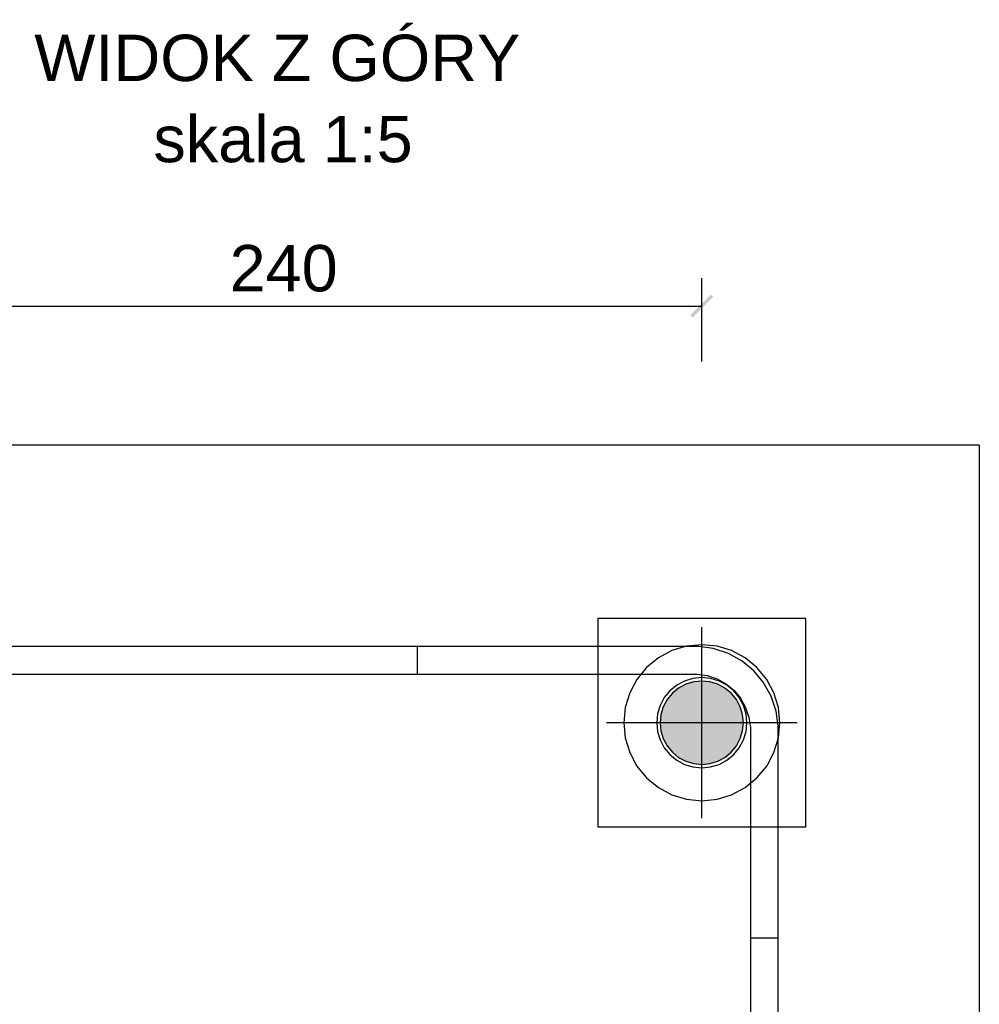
# Model space of a CAD drawing. Extents: x 68682 to 121374, y -47510 to -252.
# Tile 35 of 38: x 112792 to 113345, y -5727 to -5159. Entities that reach past the tile are written whole.
import ezdxf

# ---------------------------------------------------------------- set-up
doc = ezdxf.new("R2010")
doc.units = 0
doc.header["$LTSCALE"] = 1.125
doc.styles.add('ARIAL', font='arial.ttf')

msp = doc.modelspace()

# ---------------------------------------------------------------- hatches: boundary and pattern name
at = {"linetype": 'Continuous'}
for color, points in [(4, [(113180.08, -5331.23), (113178.81, -5329.95), (113190.81, -5317.95)]), (4, [(113180.08, -5331.23), (113190.81, -5317.95), (113192.08, -5319.23)]), (1, [(113171, -5583.96), (113170.67, -5545.88), (113171, -5545.62)]), (1, [(113171.33, -5584.2), (113171, -5545.62), (113171.33, -5545.37)]), (1, [(113171, -5583.96), (113171, -5545.62), (113171.33, -5584.2)]), (1, [(113171.68, -5584.45), (113171.33, -5545.37), (113171.68, -5545.13)]), (1, [(113171.33, -5584.2), (113171.33, -5545.37), (113171.68, -5584.45)]), (1, [(113172.02, -5584.68), (113171.68, -5545.13), (113172.02, -5544.89)]), (1, [(113171.68, -5584.45), (113171.68, -5545.13), (113172.02, -5584.68)]), (1, [(113172.37, -5584.92), (113172.02, -5544.89), (113172.37, -5544.66)]), (1, [(113172.02, -5584.68), (113172.02, -5544.89), (113172.37, -5584.92)]), (1, [(113172.72, -5585.14), (113172.37, -5544.66), (113172.72, -5544.43)]), (1, [(113172.37, -5584.92), (113172.37, -5544.66), (113172.72, -5585.14)]), (1, [(113173.08, -5585.36), (113172.72, -5544.43), (113173.08, -5544.22)]), (1, [(113172.72, -5585.14), (113172.72, -5544.43), (113173.08, -5585.36)]), (1, [(113173.44, -5585.57), (113173.08, -5544.22), (113173.44, -5544)]), (1, [(113173.08, -5585.36), (113173.08, -5544.22), (113173.44, -5585.57)]), (1, [(113173.81, -5585.78), (113173.44, -5544), (113173.81, -5543.8)]), (1, [(113173.44, -5585.57), (113173.44, -5544), (113173.81, -5585.78)]), (1, [(113174.17, -5585.98), (113173.81, -5543.8), (113174.17, -5543.6)]), (1, [(113173.81, -5585.78), (113173.81, -5543.8), (113174.17, -5585.98)]), (1, [(113174.55, -5586.17), (113174.17, -5543.6), (113174.55, -5543.4)]), (1, [(113174.17, -5585.98), (113174.17, -5543.6), (113174.55, -5586.17)]), (1, [(113174.92, -5586.36), (113174.55, -5543.4), (113174.92, -5543.22)]), (1, [(113174.55, -5586.17), (113174.55, -5543.4), (113174.92, -5586.36)]), (1, [(113175.3, -5586.54), (113174.92, -5543.22), (113175.3, -5543.04)]), (1, [(113174.92, -5586.36), (113174.92, -5543.22), (113175.3, -5586.54)]), (1, [(113175.68, -5586.71), (113175.3, -5543.04), (113175.68, -5542.86)]), (1, [(113175.3, -5586.54), (113175.3, -5543.04), (113175.68, -5586.71)]), (1, [(113176.06, -5586.88), (113175.68, -5542.86), (113176.06, -5542.7)]), (1, [(113175.68, -5586.71), (113175.68, -5542.86), (113176.06, -5586.88)]), (1, [(113176.45, -5587.04), (113176.06, -5542.7), (113176.45, -5542.54)]), (1, [(113176.06, -5586.88), (113176.06, -5542.7), (113176.45, -5587.04)]), (1, [(113176.84, -5587.19), (113176.45, -5542.54), (113176.84, -5542.38)]), (1, [(113176.45, -5587.04), (113176.45, -5542.54), (113176.84, -5587.19)]), (1, [(113177.23, -5587.34), (113176.84, -5542.38), (113177.23, -5542.24)]), (1, [(113176.84, -5587.19), (113176.84, -5542.38), (113177.23, -5587.34)]), (1, [(113177.63, -5587.48), (113177.23, -5542.24), (113177.63, -5542.1)]), (1, [(113177.23, -5587.34), (113177.23, -5542.24), (113177.63, -5587.48)]), (1, [(113178.03, -5587.61), (113177.63, -5542.1), (113178.03, -5541.96)]), (1, [(113177.63, -5587.48), (113177.63, -5542.1), (113178.03, -5587.61)]), (1, [(113178.42, -5587.74), (113178.03, -5541.96), (113178.42, -5541.84)]), (1, [(113178.03, -5587.61), (113178.03, -5541.96), (113178.42, -5587.74)]), (1, [(113178.83, -5587.86), (113178.42, -5541.84), (113178.83, -5541.72)]), (1, [(113178.42, -5587.74), (113178.42, -5541.84), (113178.83, -5587.86)]), (1, [(113179.23, -5587.97), (113178.83, -5541.72), (113179.23, -5541.61)]), (1, [(113178.83, -5587.86), (113178.83, -5541.72), (113179.23, -5587.97)]), (1, [(113179.64, -5588.07), (113179.23, -5541.61), (113179.64, -5541.5)]), (1, [(113179.23, -5587.97), (113179.23, -5541.61), (113179.64, -5588.07)]), (1, [(113180.04, -5588.17), (113179.64, -5541.5), (113180.04, -5541.4)]), (1, [(113179.64, -5588.07), (113179.64, -5541.5), (113180.04, -5588.17)]), (1, [(113180.45, -5588.26), (113180.04, -5541.4), (113180.45, -5541.31)]), (1, [(113180.04, -5588.17), (113180.04, -5541.4), (113180.45, -5588.26)]), (1, [(113180.86, -5588.35), (113180.45, -5541.31), (113180.86, -5541.23)]), (1, [(113180.45, -5588.26), (113180.45, -5541.31), (113180.86, -5588.35)]), (1, [(113181.27, -5588.42), (113180.86, -5541.23), (113181.27, -5541.15)]), (1, [(113180.86, -5588.35), (113180.86, -5541.23), (113181.27, -5588.42)]), (1, [(113181.69, -5588.49), (113181.27, -5541.15), (113181.69, -5541.08)]), (1, [(113181.27, -5588.42), (113181.27, -5541.15), (113181.69, -5588.49)]), (1, [(113182.1, -5588.55), (113181.69, -5541.08), (113182.1, -5541.02)]), (1, [(113181.69, -5588.49), (113181.69, -5541.08), (113182.1, -5588.55)]), (1, [(113182.52, -5588.61), (113182.1, -5541.02), (113182.52, -5540.97)]), (1, [(113182.1, -5588.55), (113182.1, -5541.02), (113182.52, -5588.61)]), (1, [(113182.93, -5588.66), (113182.52, -5540.97), (113182.93, -5540.92)]), (1, [(113182.52, -5588.61), (113182.52, -5540.97), (113182.93, -5588.66)]), (1, [(113183.35, -5588.7), (113182.93, -5540.92), (113183.35, -5540.88)]), (1, [(113182.93, -5588.66), (113182.93, -5540.92), (113183.35, -5588.7)]), (1, [(113183.77, -5588.73), (113183.35, -5540.88), (113183.77, -5540.85)]), (1, [(113183.35, -5588.7), (113183.35, -5540.88), (113183.77, -5588.73)]), (1, [(113184.19, -5588.75), (113183.77, -5540.85), (113184.19, -5540.82)]), (1, [(113183.77, -5588.73), (113183.77, -5540.85), (113184.19, -5588.75)]), (1, [(113184.6, -5588.77), (113184.19, -5540.82), (113184.6, -5540.8)]), (1, [(113184.19, -5588.75), (113184.19, -5540.82), (113184.6, -5588.77)]), (1, [(113185.02, -5588.78), (113184.6, -5540.8), (113185.02, -5540.79)]), (1, [(113184.6, -5588.77), (113184.6, -5540.8), (113185.02, -5588.78)]), (1, [(113185.02, -5588.78), (113185.02, -5540.79), (113185.44, -5588.79)]), (1, [(113185.44, -5588.79), (113185.02, -5540.79), (113185.44, -5540.79)]), (1, [(113185.44, -5588.79), (113185.44, -5540.79), (113185.86, -5588.78)]), (1, [(113185.86, -5588.78), (113185.44, -5540.79), (113185.86, -5540.79)]), (1, [(113185.86, -5588.78), (113185.86, -5540.79), (113186.28, -5588.77)]), (1, [(113186.28, -5588.77), (113185.86, -5540.79), (113186.28, -5540.8)]), (1, [(113186.28, -5588.77), (113186.28, -5540.8), (113186.7, -5588.75)]), (1, [(113186.7, -5588.75), (113186.28, -5540.8), (113186.7, -5540.82)]), (1, [(113186.7, -5588.75), (113186.7, -5540.82), (113187.12, -5588.73)]), (1, [(113187.12, -5588.73), (113186.7, -5540.82), (113187.12, -5540.85)]), (1, [(113187.12, -5588.73), (113187.12, -5540.85), (113187.53, -5588.7)]), (1, [(113187.53, -5588.7), (113187.12, -5540.85), (113187.53, -5540.88)]), (1, [(113187.53, -5588.7), (113187.53, -5540.88), (113187.95, -5588.66)]), (1, [(113187.95, -5588.66), (113187.53, -5540.88), (113187.95, -5540.92)]), (1, [(113187.95, -5588.66), (113187.95, -5540.92), (113188.37, -5588.61)]), (1, [(113188.37, -5588.61), (113187.95, -5540.92), (113188.37, -5540.97)]), (1, [(113188.37, -5588.61), (113188.37, -5540.97), (113188.78, -5588.55)]), (1, [(113188.78, -5588.55), (113188.37, -5540.97), (113188.78, -5541.02)]), (1, [(113188.78, -5588.55), (113188.78, -5541.02), (113189.2, -5588.49)]), (1, [(113189.2, -5588.49), (113188.78, -5541.02), (113189.2, -5541.08)]), (1, [(113189.2, -5588.49), (113189.2, -5541.08), (113189.61, -5588.42)]), (1, [(113189.61, -5588.42), (113189.2, -5541.08), (113189.61, -5541.15)]), (1, [(113189.61, -5588.42), (113189.61, -5541.15), (113190.02, -5588.35)]), (1, [(113190.02, -5588.35), (113189.61, -5541.15), (113190.02, -5541.23)]), (1, [(113190.02, -5588.35), (113190.02, -5541.23), (113190.43, -5588.26)]), (1, [(113190.43, -5588.26), (113190.02, -5541.23), (113190.43, -5541.31)]), (1, [(113190.43, -5588.26), (113190.43, -5541.31), (113190.84, -5588.17)]), (1, [(113190.84, -5588.17), (113190.43, -5541.31), (113190.84, -5541.4)]), (1, [(113190.84, -5588.17), (113190.84, -5541.4), (113191.25, -5588.07)]), (1, [(113191.25, -5588.07), (113190.84, -5541.4), (113191.25, -5541.5)]), (1, [(113191.25, -5588.07), (113191.25, -5541.5), (113191.65, -5587.97)]), (1, [(113191.65, -5587.97), (113191.25, -5541.5), (113191.65, -5541.61)]), (1, [(113191.65, -5587.97), (113191.65, -5541.61), (113192.06, -5587.86)]), (1, [(113192.06, -5587.86), (113191.65, -5541.61), (113192.06, -5541.72)]), (1, [(113192.06, -5587.86), (113192.06, -5541.72), (113192.46, -5587.74)]), (1, [(113192.46, -5587.74), (113192.06, -5541.72), (113192.46, -5541.84)]), (1, [(113192.46, -5587.74), (113192.46, -5541.84), (113192.86, -5587.61)]), (1, [(113192.86, -5587.61), (113192.46, -5541.84), (113192.86, -5541.96)]), (1, [(113192.86, -5587.61), (113192.86, -5541.96), (113193.26, -5587.48)]), (1, [(113193.26, -5587.48), (113192.86, -5541.96), (113193.26, -5542.1)]), (1, [(113193.26, -5587.48), (113193.26, -5542.1), (113193.65, -5587.34)]), (1, [(113193.65, -5587.34), (113193.26, -5542.1), (113193.65, -5542.24)]), (1, [(113193.65, -5587.34), (113193.65, -5542.24), (113194.04, -5587.19)]), (1, [(113194.04, -5587.19), (113193.65, -5542.24), (113194.04, -5542.38)]), (1, [(113194.04, -5587.19), (113194.04, -5542.38), (113194.43, -5587.04)]), (1, [(113194.43, -5587.04), (113194.04, -5542.38), (113194.43, -5542.54)]), (1, [(113194.43, -5587.04), (113194.43, -5542.54), (113194.82, -5586.88)]), (1, [(113194.82, -5586.88), (113194.43, -5542.54), (113194.82, -5542.7)]), (1, [(113194.82, -5586.88), (113194.82, -5542.7), (113195.2, -5586.71)]), (1, [(113195.2, -5586.71), (113194.82, -5542.7), (113195.2, -5542.86)]), (1, [(113195.2, -5586.71), (113195.2, -5542.86), (113195.58, -5586.54)]), (1, [(113195.58, -5586.54), (113195.2, -5542.86), (113195.58, -5543.04)]), (1, [(113195.58, -5586.54), (113195.58, -5543.04), (113195.96, -5586.36)]), (1, [(113195.96, -5586.36), (113195.58, -5543.04), (113195.96, -5543.22)]), (1, [(113195.96, -5586.36), (113195.96, -5543.22), (113196.34, -5586.17)]), (1, [(113196.34, -5586.17), (113195.96, -5543.22), (113196.34, -5543.4)]), (1, [(113196.34, -5586.17), (113196.34, -5543.4), (113196.71, -5585.98)]), (1, [(113196.71, -5585.98), (113196.34, -5543.4), (113196.71, -5543.6)]), (1, [(113196.71, -5585.98), (113196.71, -5543.6), (113197.08, -5585.78)]), (1, [(113197.08, -5585.78), (113196.71, -5543.6), (113197.08, -5543.8)]), (1, [(113197.08, -5585.78), (113197.08, -5543.8), (113197.44, -5585.57)]), (1, [(113197.44, -5585.57), (113197.08, -5543.8), (113197.44, -5544)]), (1, [(113197.44, -5585.57), (113197.44, -5544), (113197.8, -5585.36)]), (1, [(113197.8, -5585.36), (113197.44, -5544), (113197.8, -5544.22)]), (1, [(113197.8, -5585.36), (113197.8, -5544.22), (113198.16, -5585.14)]), (1, [(113198.16, -5585.14), (113197.8, -5544.22), (113198.16, -5544.43)]), (1, [(113198.16, -5585.14), (113198.16, -5544.43), (113198.51, -5584.92)]), (1, [(113198.51, -5584.92), (113198.16, -5544.43), (113198.51, -5544.66)]), (1, [(113198.51, -5584.92), (113198.51, -5544.66), (113198.86, -5584.68)]), (1, [(113198.86, -5584.68), (113198.51, -5544.66), (113198.86, -5544.89)]), (1, [(113198.86, -5584.68), (113198.86, -5544.89), (113199.21, -5584.45)]), (1, [(113199.21, -5584.45), (113198.86, -5544.89), (113199.21, -5545.13)]), (1, [(113199.21, -5584.45), (113199.21, -5545.13), (113199.55, -5584.2)]), (1, [(113199.55, -5584.2), (113199.21, -5545.13), (113199.55, -5545.37)]), (1, [(113199.55, -5584.2), (113199.55, -5545.37), (113199.89, -5583.96)]), (1, [(113199.89, -5583.96), (113199.55, -5545.37), (113199.89, -5545.62)]), (1, [(113199.89, -5583.96), (113199.89, -5545.62), (113200.22, -5583.7)]), (1, [(113200.22, -5583.7), (113199.89, -5545.62), (113200.22, -5545.88)]), (1, [(113165.54, -5578.21), (113165.31, -5551.72), (113165.54, -5551.37)]), (1, [(113165.78, -5578.55), (113165.54, -5551.37), (113165.78, -5551.02)]), (1, [(113165.54, -5578.21), (113165.54, -5551.37), (113165.78, -5578.55)]), (1, [(113166.03, -5578.89), (113165.78, -5551.02), (113166.03, -5550.68)]), (1, [(113165.78, -5578.55), (113165.78, -5551.02), (113166.03, -5578.89)]), (1, [(113166.27, -5579.23), (113166.03, -5550.68), (113166.27, -5550.34)]), (1, [(113166.03, -5578.89), (113166.03, -5550.68), (113166.27, -5579.23)]), (1, [(113166.53, -5579.56), (113166.27, -5550.34), (113166.53, -5550.01)]), (1, [(113166.27, -5579.23), (113166.27, -5550.34), (113166.53, -5579.56)]), (1, [(113166.79, -5579.89), (113166.53, -5550.01), (113166.79, -5549.68)]), (1, [(113166.53, -5579.56), (113166.53, -5550.01), (113166.79, -5579.89)]), (1, [(113167.06, -5580.21), (113166.79, -5549.68), (113167.06, -5549.36)]), (1, [(113166.79, -5579.89), (113166.79, -5549.68), (113167.06, -5580.21)]), (1, [(113167.33, -5580.53), (113167.06, -5549.36), (113167.33, -5549.04)]), (1, [(113167.06, -5580.21), (113167.06, -5549.36), (113167.33, -5580.53)]), (1, [(113167.61, -5580.85), (113167.33, -5549.04), (113167.61, -5548.73)]), (1, [(113167.33, -5580.53), (113167.33, -5549.04), (113167.61, -5580.85)]), (1, [(113167.89, -5581.16), (113167.61, -5548.73), (113167.89, -5548.42)]), (1, [(113167.61, -5580.85), (113167.61, -5548.73), (113167.89, -5581.16)]), (1, [(113168.18, -5581.46), (113167.89, -5548.42), (113168.18, -5548.12)]), (1, [(113167.89, -5581.16), (113167.89, -5548.42), (113168.18, -5581.46)]), (1, [(113168.47, -5581.76), (113168.18, -5548.12), (113168.47, -5547.82)]), (1, [(113168.18, -5581.46), (113168.18, -5548.12), (113168.47, -5581.76)]), (1, [(113168.77, -5582.05), (113168.47, -5547.82), (113168.77, -5547.52)]), (1, [(113168.47, -5581.76), (113168.47, -5547.82), (113168.77, -5582.05)]), (1, [(113169.07, -5582.34), (113168.77, -5547.52), (113169.07, -5547.24)]), (1, [(113168.77, -5582.05), (113168.77, -5547.52), (113169.07, -5582.34)]), (1, [(113169.38, -5582.62), (113169.07, -5547.24), (113169.38, -5546.95)]), (1, [(113169.07, -5582.34), (113169.07, -5547.24), (113169.38, -5582.62)]), (1, [(113169.7, -5582.9), (113169.38, -5546.95), (113169.7, -5546.67)]), (1, [(113169.38, -5582.62), (113169.38, -5546.95), (113169.7, -5582.9)]), (1, [(113170.01, -5583.17), (113169.7, -5546.67), (113170.01, -5546.4)]), (1, [(113169.7, -5582.9), (113169.7, -5546.67), (113170.01, -5583.17)]), (1, [(113170.34, -5583.44), (113170.01, -5546.4), (113170.34, -5546.14)]), (1, [(113170.01, -5583.17), (113170.01, -5546.4), (113170.34, -5583.44)]), (1, [(113170.67, -5583.7), (113170.34, -5546.14), (113170.67, -5545.88)]), (1, [(113170.34, -5583.44), (113170.34, -5546.14), (113170.67, -5583.7)]), (1, [(113170.67, -5583.7), (113170.67, -5545.88), (113171, -5583.96)]), (1, [(113200.22, -5583.7), (113200.22, -5545.88), (113200.55, -5583.44)]), (1, [(113200.55, -5583.44), (113200.22, -5545.88), (113200.55, -5546.14)]), (1, [(113200.55, -5583.44), (113200.55, -5546.14), (113200.87, -5583.17)]), (1, [(113200.87, -5583.17), (113200.55, -5546.14), (113200.87, -5546.4)]), (1, [(113200.87, -5583.17), (113200.87, -5546.4), (113201.19, -5582.9)]), (1, [(113201.19, -5582.9), (113200.87, -5546.4), (113201.19, -5546.67)]), (1, [(113201.19, -5582.9), (113201.19, -5546.67), (113201.5, -5582.62)]), (1, [(113201.5, -5582.62), (113201.19, -5546.67), (113201.5, -5546.95)]), (1, [(113201.5, -5582.62), (113201.5, -5546.95), (113201.81, -5582.34)]), (1, [(113201.81, -5582.34), (113201.5, -5546.95), (113201.81, -5547.24)]), (1, [(113201.81, -5582.34), (113201.81, -5547.24), (113202.11, -5582.05)]), (1, [(113202.11, -5582.05), (113201.81, -5547.24), (113202.11, -5547.52)]), (1, [(113202.11, -5582.05), (113202.11, -5547.52), (113202.41, -5581.76)]), (1, [(113202.41, -5581.76), (113202.11, -5547.52), (113202.41, -5547.82)]), (1, [(113202.41, -5581.76), (113202.41, -5547.82), (113202.71, -5581.46)]), (1, [(113202.71, -5581.46), (113202.41, -5547.82), (113202.71, -5548.12)]), (1, [(113202.71, -5581.46), (113202.71, -5548.12), (113202.99, -5581.16)]), (1, [(113202.99, -5581.16), (113202.71, -5548.12), (113202.99, -5548.42)]), (1, [(113202.99, -5581.16), (113202.99, -5548.42), (113203.28, -5580.85)]), (1, [(113203.28, -5580.85), (113202.99, -5548.42), (113203.28, -5548.73)]), (1, [(113203.28, -5580.85), (113203.28, -5548.73), (113203.55, -5580.53)]), (1, [(113203.55, -5580.53), (113203.28, -5548.73), (113203.55, -5549.04)]), (1, [(113203.55, -5580.53), (113203.55, -5549.04), (113203.83, -5580.21)]), (1, [(113203.83, -5580.21), (113203.55, -5549.04), (113203.83, -5549.36)]), (1, [(113203.83, -5580.21), (113203.83, -5549.36), (113204.09, -5579.89)]), (1, [(113204.09, -5579.89), (113203.83, -5549.36), (113204.09, -5549.68)]), (1, [(113204.09, -5579.89), (113204.09, -5549.68), (113204.35, -5579.56)]), (1, [(113204.35, -5579.56), (113204.09, -5549.68), (113204.35, -5550.01)]), (1, [(113204.35, -5579.56), (113204.35, -5550.01), (113204.61, -5579.23)]), (1, [(113204.61, -5579.23), (113204.35, -5550.01), (113204.61, -5550.34)]), (1, [(113204.61, -5579.23), (113204.61, -5550.34), (113204.86, -5578.89)]), (1, [(113204.86, -5578.89), (113204.61, -5550.34), (113204.86, -5550.68)]), (1, [(113204.86, -5578.89), (113204.86, -5550.68), (113205.1, -5578.55)]), (1, [(113205.1, -5578.55), (113204.86, -5550.68), (113205.1, -5551.02)]), (1, [(113205.1, -5578.55), (113205.1, -5551.02), (113205.34, -5578.21)]), (1, [(113205.34, -5578.21), (113205.1, -5551.02), (113205.34, -5551.37)]), (1, [(113205.34, -5578.21), (113205.34, -5551.37), (113205.57, -5577.86)]), (1, [(113205.57, -5577.86), (113205.34, -5551.37), (113205.57, -5551.72)]), (1, [(113162.75, -5572.6), (113162.62, -5557.37), (113162.75, -5556.97)]), (1, [(113162.89, -5573), (113162.75, -5556.97), (113162.89, -5556.58)]), (1, [(113162.75, -5572.6), (113162.75, -5556.97), (113162.89, -5573)]), (1, [(113163.04, -5573.39), (113162.89, -5556.58), (113163.04, -5556.19)]), (1, [(113162.89, -5573), (113162.89, -5556.58), (113163.04, -5573.39)]), (1, [(113163.19, -5573.78), (113163.04, -5556.19), (113163.19, -5555.8)]), (1, [(113163.04, -5573.39), (113163.04, -5556.19), (113163.19, -5573.78)]), (1, [(113163.35, -5574.17), (113163.19, -5555.8), (113163.35, -5555.41)]), (1, [(113163.19, -5573.78), (113163.19, -5555.8), (113163.35, -5574.17)]), (1, [(113163.52, -5574.55), (113163.35, -5555.41), (113163.52, -5555.03)]), (1, [(113163.35, -5574.17), (113163.35, -5555.41), (113163.52, -5574.55)]), (1, [(113163.69, -5574.93), (113163.52, -5555.03), (113163.69, -5554.65)]), (1, [(113163.52, -5574.55), (113163.52, -5555.03), (113163.69, -5574.93)]), (1, [(113163.87, -5575.31), (113163.69, -5554.65), (113163.87, -5554.27)]), (1, [(113163.69, -5574.93), (113163.69, -5554.65), (113163.87, -5575.31)]), (1, [(113164.06, -5575.68), (113163.87, -5554.27), (113164.06, -5553.89)]), (1, [(113163.87, -5575.31), (113163.87, -5554.27), (113164.06, -5575.68)]), (1, [(113164.25, -5576.06), (113164.06, -5553.89), (113164.25, -5553.52)]), (1, [(113164.06, -5575.68), (113164.06, -5553.89), (113164.25, -5576.06)]), (1, [(113164.45, -5576.42), (113164.25, -5553.52), (113164.45, -5553.15)]), (1, [(113164.25, -5576.06), (113164.25, -5553.52), (113164.45, -5576.42)]), (1, [(113164.66, -5576.79), (113164.45, -5553.15), (113164.66, -5552.79)]), (1, [(113164.45, -5576.42), (113164.45, -5553.15), (113164.66, -5576.79)]), (1, [(113164.87, -5577.15), (113164.66, -5552.79), (113164.87, -5552.43)]), (1, [(113164.66, -5576.79), (113164.66, -5552.79), (113164.87, -5577.15)]), (1, [(113165.09, -5577.51), (113164.87, -5552.43), (113165.09, -5552.07)]), (1, [(113164.87, -5577.15), (113164.87, -5552.43), (113165.09, -5577.51)]), (1, [(113165.31, -5577.86), (113165.09, -5552.07), (113165.31, -5551.72)]), (1, [(113165.09, -5577.51), (113165.09, -5552.07), (113165.31, -5577.86)]), (1, [(113165.31, -5577.86), (113165.31, -5551.72), (113165.54, -5578.21)]), (1, [(113205.57, -5577.86), (113205.57, -5551.72), (113205.79, -5577.51)]), (1, [(113205.79, -5577.51), (113205.57, -5551.72), (113205.79, -5552.07)]), (1, [(113205.79, -5577.51), (113205.79, -5552.07), (113206.01, -5577.15)]), (1, [(113206.01, -5577.15), (113205.79, -5552.07), (113206.01, -5552.43)]), (1, [(113206.01, -5577.15), (113206.01, -5552.43), (113206.23, -5576.79)]), (1, [(113206.23, -5576.79), (113206.01, -5552.43), (113206.23, -5552.79)]), (1, [(113206.23, -5576.79), (113206.23, -5552.79), (113206.43, -5576.42)]), (1, [(113206.43, -5576.42), (113206.23, -5552.79), (113206.43, -5553.15)]), (1, [(113206.43, -5576.42), (113206.43, -5553.15), (113206.63, -5576.06)]), (1, [(113206.63, -5576.06), (113206.43, -5553.15), (113206.63, -5553.52)]), (1, [(113206.63, -5576.06), (113206.63, -5553.52), (113206.83, -5575.68)]), (1, [(113206.83, -5575.68), (113206.63, -5553.52), (113206.83, -5553.89)]), (1, [(113206.83, -5575.68), (113206.83, -5553.89), (113207.01, -5575.31)]), (1, [(113207.01, -5575.31), (113206.83, -5553.89), (113207.01, -5554.27)]), (1, [(113207.01, -5575.31), (113207.01, -5554.27), (113207.19, -5574.93)]), (1, [(113207.19, -5574.93), (113207.01, -5554.27), (113207.19, -5554.65)]), (1, [(113207.19, -5574.93), (113207.19, -5554.65), (113207.37, -5574.55)]), (1, [(113207.37, -5574.55), (113207.19, -5554.65), (113207.37, -5555.03)]), (1, [(113207.37, -5574.55), (113207.37, -5555.03), (113207.53, -5574.17)]), (1, [(113207.53, -5574.17), (113207.37, -5555.03), (113207.53, -5555.41)]), (1, [(113207.53, -5574.17), (113207.53, -5555.41), (113207.69, -5573.78)]), (1, [(113207.69, -5573.78), (113207.53, -5555.41), (113207.69, -5555.8)]), (1, [(113207.69, -5573.78), (113207.69, -5555.8), (113207.85, -5573.39)]), (1, [(113207.85, -5573.39), (113207.69, -5555.8), (113207.85, -5556.19)]), (1, [(113207.85, -5573.39), (113207.85, -5556.19), (113207.99, -5573)]), (1, [(113207.99, -5573), (113207.85, -5556.19), (113207.99, -5556.58)]), (1, [(113207.99, -5573), (113207.99, -5556.58), (113208.13, -5572.6)]), (1, [(113208.13, -5572.6), (113207.99, -5556.58), (113208.13, -5556.97)]), (1, [(113208.13, -5572.6), (113208.13, -5556.97), (113208.27, -5572.2)]), (1, [(113208.27, -5572.2), (113208.13, -5556.97), (113208.27, -5557.37)]), (1, [(113161.53, -5566.88), (113161.5, -5563.11), (113161.53, -5562.7)]), (1, [(113161.57, -5567.3), (113161.53, -5562.7), (113161.57, -5562.28)]), (1, [(113161.53, -5566.88), (113161.53, -5562.7), (113161.57, -5567.3)]), (1, [(113161.62, -5567.71), (113161.57, -5562.28), (113161.62, -5561.86)]), (1, [(113161.57, -5567.3), (113161.57, -5562.28), (113161.62, -5567.71)]), (1, [(113161.68, -5568.13), (113161.62, -5561.86), (113161.68, -5561.45)]), (1, [(113161.62, -5567.71), (113161.62, -5561.86), (113161.68, -5568.13)]), (1, [(113161.74, -5568.54), (113161.68, -5561.45), (113161.74, -5561.03)]), (1, [(113161.68, -5568.13), (113161.68, -5561.45), (113161.74, -5568.54)]), (1, [(113161.81, -5568.96), (113161.74, -5561.03), (113161.81, -5560.62)]), (1, [(113161.74, -5568.54), (113161.74, -5561.03), (113161.81, -5568.96)]), (1, [(113161.88, -5569.37), (113161.81, -5560.62), (113161.88, -5560.21)]), (1, [(113161.81, -5568.96), (113161.81, -5560.62), (113161.88, -5569.37)]), (1, [(113161.97, -5569.78), (113161.88, -5560.21), (113161.97, -5559.8)]), (1, [(113161.88, -5569.37), (113161.88, -5560.21), (113161.97, -5569.78)]), (1, [(113162.06, -5570.19), (113161.97, -5559.8), (113162.06, -5559.39)]), (1, [(113161.97, -5569.78), (113161.97, -5559.8), (113162.06, -5570.19)]), (1, [(113162.15, -5570.59), (113162.06, -5559.39), (113162.15, -5558.98)]), (1, [(113162.06, -5570.19), (113162.06, -5559.39), (113162.15, -5570.59)]), (1, [(113162.26, -5571), (113162.15, -5558.98), (113162.26, -5558.58)]), (1, [(113162.15, -5570.59), (113162.15, -5558.98), (113162.26, -5571)]), (1, [(113162.37, -5571.4), (113162.26, -5558.58), (113162.37, -5558.17)]), (1, [(113162.26, -5571), (113162.26, -5558.58), (113162.37, -5571.4)]), (1, [(113162.49, -5571.8), (113162.37, -5558.17), (113162.49, -5557.77)]), (1, [(113162.37, -5571.4), (113162.37, -5558.17), (113162.49, -5571.8)]), (1, [(113162.62, -5572.2), (113162.49, -5557.77), (113162.62, -5557.37)]), (1, [(113162.49, -5571.8), (113162.49, -5557.77), (113162.62, -5572.2)]), (1, [(113162.62, -5572.2), (113162.62, -5557.37), (113162.75, -5572.6)]), (1, [(113208.27, -5572.2), (113208.27, -5557.37), (113208.39, -5571.8)]), (1, [(113208.39, -5571.8), (113208.27, -5557.37), (113208.39, -5557.77)]), (1, [(113208.39, -5571.8), (113208.39, -5557.77), (113208.51, -5571.4)]), (1, [(113208.51, -5571.4), (113208.39, -5557.77), (113208.51, -5558.17)]), (1, [(113208.51, -5571.4), (113208.51, -5558.17), (113208.62, -5571)]), (1, [(113208.62, -5571), (113208.51, -5558.17), (113208.62, -5558.58)]), (1, [(113208.62, -5571), (113208.62, -5558.58), (113208.73, -5570.59)]), (1, [(113208.73, -5570.59), (113208.62, -5558.58), (113208.73, -5558.98)]), (1, [(113208.73, -5570.59), (113208.73, -5558.98), (113208.83, -5570.19)]), (1, [(113208.83, -5570.19), (113208.73, -5558.98), (113208.83, -5559.39)]), (1, [(113208.83, -5570.19), (113208.83, -5559.39), (113208.92, -5569.78)]), (1, [(113208.92, -5569.78), (113208.83, -5559.39), (113208.92, -5559.8)]), (1, [(113208.92, -5569.78), (113208.92, -5559.8), (113209, -5569.37)]), (1, [(113209, -5569.37), (113208.92, -5559.8), (113209, -5560.21)]), (1, [(113209, -5569.37), (113209, -5560.21), (113209.08, -5568.96)]), (1, [(113209.08, -5568.96), (113209, -5560.21), (113209.08, -5560.62)]), (1, [(113209.08, -5568.96), (113209.08, -5560.62), (113209.15, -5568.54)]), (1, [(113209.15, -5568.54), (113209.08, -5560.62), (113209.15, -5561.03)]), (1, [(113209.15, -5568.54), (113209.15, -5561.03), (113209.21, -5568.13)]), (1, [(113209.21, -5568.13), (113209.15, -5561.03), (113209.21, -5561.45)]), (1, [(113209.21, -5568.13), (113209.21, -5561.45), (113209.26, -5567.71)]), (1, [(113209.26, -5567.71), (113209.21, -5561.45), (113209.26, -5561.86)]), (1, [(113209.26, -5567.71), (113209.26, -5561.86), (113209.31, -5567.3)]), (1, [(113209.31, -5567.3), (113209.26, -5561.86), (113209.31, -5562.28)]), (1, [(113209.31, -5567.3), (113209.31, -5562.28), (113209.35, -5566.88)]), (1, [(113209.35, -5566.88), (113209.31, -5562.28), (113209.35, -5562.7)]), (1, [(113209.35, -5566.88), (113209.35, -5562.7), (113209.38, -5566.46)]), (1, [(113209.38, -5566.46), (113209.35, -5562.7), (113209.38, -5563.11)]), (1, [(113161.45, -5565.21), (113161.44, -5564.79), (113161.45, -5564.37)]), (1, [(113161.46, -5565.63), (113161.45, -5564.37), (113161.46, -5563.95)]), (1, [(113161.45, -5565.21), (113161.45, -5564.37), (113161.46, -5565.63)]), (1, [(113161.47, -5566.04), (113161.46, -5563.95), (113161.47, -5563.53)]), (1, [(113161.46, -5565.63), (113161.46, -5563.95), (113161.47, -5566.04)]), (1, [(113161.5, -5566.46), (113161.47, -5563.53), (113161.5, -5563.11)]), (1, [(113161.47, -5566.04), (113161.47, -5563.53), (113161.5, -5566.46)]), (1, [(113161.5, -5566.46), (113161.5, -5563.11), (113161.53, -5566.88)]), (1, [(113209.38, -5566.46), (113209.38, -5563.11), (113209.41, -5566.04)]), (1, [(113209.41, -5566.04), (113209.38, -5563.11), (113209.41, -5563.53)]), (1, [(113209.41, -5566.04), (113209.41, -5563.53), (113209.43, -5565.63)]), (1, [(113209.43, -5565.63), (113209.41, -5563.53), (113209.43, -5563.95)]), (1, [(113209.43, -5565.63), (113209.43, -5563.95), (113209.44, -5565.21)]), (1, [(113209.44, -5565.21), (113209.43, -5563.95), (113209.44, -5564.37)]), (1, [(113209.44, -5565.21), (113209.44, -5564.37), (113209.44, -5564.79)])]:
    msp.add_hatch(color=color, dxfattribs=at).paths.add_polyline_path(points)

# ---------------------------------------------------------------- linework, layer by layer
at = {"color": 4, "linetype": 'Continuous'}
for p, q in [((113185.44, -5356.59), (113185.44, -5308.59)), ((112705.44, -5324.59), (113185.44, -5324.59))]:
    msp.add_line(p, q, dxfattribs=at)
at = {"color": 2, "linetype": 'Continuous'}
for p, q in [((113185.44, -5324.59), (113185.44, -5324.59)), ((113185.44, -5524.79), (113185.44, -5524.79)), ((113245.44, -5564.79), (113245.44, -5564.79))]:
    msp.add_line(p, q, dxfattribs=at)
at = {"color": 7, "linetype": 'Continuous'}
for p, q in [((113345.44, -5404.79), (112545.44, -5404.79)), ((113345.44, -5404.79), (113345.44, -6204.79)), ((113125.44, -5504.79), (113125.44, -5624.79)), ((113245.44, -5504.79), (113125.44, -5504.79)), ((113245.44, -5624.79), (113245.44, -5504.79)), ((113185.44, -5619.79), (113185.44, -5509.79)), ((113176.66, -5520.65), (113168.22, -5523.21)), ((113185.44, -5519.79), (113176.66, -5520.65)), ((113194.22, -5520.65), (113185.44, -5519.79)), ((113202.66, -5523.21), (113194.22, -5520.65)), ((113160.44, -5527.37), (113153.62, -5532.97)), ((113168.22, -5523.21), (113160.44, -5527.37)), ((113210.44, -5527.37), (113202.66, -5523.21)), ((113217.26, -5532.97), (113210.44, -5527.37)), ((113153.62, -5532.97), (113148.03, -5539.79)), ((113185.44, -5600.79), (113185.44, -5528.79)), ((113222.86, -5539.79), (113217.26, -5532.97)), ((113148.03, -5539.79), (113143.87, -5547.57)), ((113180.37, -5539.29), (113175.49, -5540.77)), ((113185.44, -5538.79), (113180.37, -5539.29)), ((113190.51, -5539.29), (113185.44, -5538.79)), ((113195.39, -5540.77), (113190.51, -5539.29)), ((113227.02, -5547.57), (113222.86, -5539.79)), ((113171, -5543.17), (113167.06, -5546.4)), ((113172.11, -5544.83), (113168.47, -5547.82)), ((113175.49, -5540.77), (113171, -5543.17)), ((113176.26, -5542.61), (113172.11, -5544.83)), ((113180.76, -5541.25), (113176.26, -5542.61)), ((113185.44, -5540.79), (113180.76, -5541.25)), ((113190.12, -5541.25), (113185.44, -5540.79)), ((113194.63, -5542.61), (113190.12, -5541.25)), ((113198.78, -5544.83), (113194.63, -5542.61)), ((113199.89, -5543.17), (113195.39, -5540.77)), ((113202.41, -5547.82), (113198.78, -5544.83)), ((113203.83, -5546.4), (113199.89, -5543.17)), ((113143.87, -5547.57), (113141.31, -5556.01)), ((113163.82, -5550.34), (113161.42, -5554.84)), ((113167.06, -5546.4), (113163.82, -5550.34)), ((113168.47, -5547.82), (113165.49, -5551.45)), ((113205.4, -5551.45), (113202.41, -5547.82)), ((113207.06, -5550.34), (113203.83, -5546.4)), ((113209.46, -5554.84), (113207.06, -5550.34)), ((113229.58, -5556.01), (113227.02, -5547.57)), ((113141.31, -5556.01), (113140.44, -5564.79)), ((113161.42, -5554.84), (113159.94, -5559.72)), ((113163.27, -5555.6), (113161.9, -5560.11)), ((113165.49, -5551.45), (113163.27, -5555.6)), ((113207.61, -5555.6), (113205.4, -5551.45)), ((113208.98, -5560.11), (113207.61, -5555.6)), ((113210.94, -5559.72), (113209.46, -5554.84)), ((113230.44, -5564.79), (113229.58, -5556.01)), ((113159.94, -5559.72), (113159.44, -5564.79)), ((113161.9, -5560.11), (113161.44, -5564.79)), ((113209.44, -5564.79), (113208.98, -5560.11)), ((113211.44, -5564.79), (113210.94, -5559.72)), ((113240.44, -5564.79), (113130.44, -5564.79)), ((113140.44, -5564.79), (113141.31, -5573.57)), ((113221.44, -5564.79), (113149.44, -5564.79)), ((113159.44, -5564.79), (113159.94, -5569.86)), ((113161.44, -5564.79), (113161.9, -5569.47)), ((113208.98, -5569.47), (113209.44, -5564.79)), ((113210.94, -5569.86), (113211.44, -5564.79)), ((113229.58, -5573.57), (113230.44, -5564.79)), ((113141.31, -5573.57), (113143.87, -5582.01)), ((113159.94, -5569.86), (113161.42, -5574.74)), ((113161.9, -5569.47), (113163.27, -5573.97)), ((113163.27, -5573.97), (113165.49, -5578.12)), ((113205.4, -5578.12), (113207.61, -5573.97)), ((113207.61, -5573.97), (113208.98, -5569.47)), ((113209.46, -5574.74), (113210.94, -5569.86)), ((113227.02, -5582.01), (113229.58, -5573.57)), ((113161.42, -5574.74), (113163.82, -5579.23)), ((113163.82, -5579.23), (113167.06, -5583.17)), ((113165.49, -5578.12), (113168.47, -5581.76)), ((113202.41, -5581.76), (113205.4, -5578.12)), ((113203.83, -5583.17), (113207.06, -5579.23)), ((113207.06, -5579.23), (113209.46, -5574.74)), ((113143.87, -5582.01), (113148.03, -5589.79)), ((113167.06, -5583.17), (113171, -5586.41)), ((113168.47, -5581.76), (113172.11, -5584.74)), ((113172.11, -5584.74), (113176.26, -5586.96)), ((113194.63, -5586.96), (113198.78, -5584.74)), ((113198.78, -5584.74), (113202.41, -5581.76)), ((113199.89, -5586.41), (113203.83, -5583.17)), ((113222.86, -5589.79), (113227.02, -5582.01)), ((113148.03, -5589.79), (113153.62, -5596.61)), ((113171, -5586.41), (113175.49, -5588.81)), ((113175.49, -5588.81), (113180.37, -5590.29)), ((113176.26, -5586.96), (113180.76, -5588.33)), ((113180.37, -5590.29), (113185.44, -5590.79)), ((113180.76, -5588.33), (113185.44, -5588.79)), ((113185.44, -5588.79), (113190.12, -5588.33)), ((113185.44, -5590.79), (113190.51, -5590.29)), ((113190.12, -5588.33), (113194.63, -5586.96)), ((113190.51, -5590.29), (113195.39, -5588.81)), ((113195.39, -5588.81), (113199.89, -5586.41)), ((113217.26, -5596.61), (113222.86, -5589.79)), ((113153.62, -5596.61), (113160.44, -5602.2)), ((113210.44, -5602.2), (113217.26, -5596.61)), ((113160.44, -5602.2), (113168.22, -5606.36)), ((113202.66, -5606.36), (113210.44, -5602.2)), ((113168.22, -5606.36), (113176.66, -5608.92)), ((113194.22, -5608.92), (113202.66, -5606.36)), ((113176.66, -5608.92), (113185.44, -5609.79)), ((113185.44, -5609.79), (113194.22, -5608.92)), ((113125.44, -5624.79), (113245.44, -5624.79))]:
    msp.add_line(p, q, dxfattribs=at)
at = {"color": 1, "linetype": 'Continuous'}
for p, q in [((113183.74, -5520.79), (112707.14, -5520.79)), ((113183.74, -5520.79), (113021.44, -5520.79)), ((113021.44, -5520.79), (113021.44, -5536.79)), ((113192.08, -5521.95), (113183.74, -5520.79)), ((113192.08, -5521.95), (113183.74, -5520.79)), ((113200.79, -5524.82), (113192.08, -5521.95)), ((113200.79, -5524.82), (113192.08, -5521.95)), ((113208.8, -5529.31), (113200.79, -5524.82)), ((113208.8, -5529.31), (113200.79, -5524.82)), ((113215.41, -5534.82), (113208.8, -5529.31)), ((113215.41, -5534.82), (113208.8, -5529.31)), ((112708.25, -5536.79), (113182.63, -5536.79)), ((113021.44, -5536.79), (113182.63, -5536.79)), ((113182.63, -5536.79), (113188.45, -5537.6)), ((113182.63, -5536.79), (113188.45, -5537.6)), ((113188.45, -5537.6), (113194.31, -5539.53)), ((113188.45, -5537.6), (113194.31, -5539.53)), ((113194.31, -5539.53), (113199.68, -5542.54)), ((113194.31, -5539.53), (113199.68, -5542.54)), ((113220.92, -5541.43), (113215.41, -5534.82)), ((113220.92, -5541.43), (113215.41, -5534.82)), ((113199.68, -5542.54), (113204.05, -5546.18)), ((113199.68, -5542.54), (113204.05, -5546.18)), ((113225.41, -5549.44), (113220.92, -5541.43)), ((113225.41, -5549.44), (113220.92, -5541.43)), ((113204.05, -5546.18), (113207.69, -5550.54)), ((113204.05, -5546.18), (113207.69, -5550.54)), ((113207.69, -5550.54), (113210.7, -5555.92)), ((113207.69, -5550.54), (113210.7, -5555.92)), ((113228.28, -5558.15), (113225.41, -5549.44)), ((113228.28, -5558.15), (113225.41, -5549.44)), ((113210.7, -5555.92), (113212.63, -5561.78)), ((113210.7, -5555.92), (113212.63, -5561.78)), ((113212.63, -5561.78), (113213.44, -5567.6)), ((113212.63, -5561.78), (113213.44, -5567.6)), ((113229.44, -5566.49), (113228.28, -5558.15)), ((113229.44, -5566.49), (113228.28, -5558.15)), ((113213.44, -5567.6), (113213.44, -6041.98)), ((113213.44, -5567.6), (113213.44, -5688.79)), ((113229.44, -5688.79), (113229.44, -5566.49)), ((113229.44, -6043.08), (113229.44, -5566.49)), ((113213.44, -5688.79), (113229.44, -5688.79))]:
    msp.add_line(p, q, dxfattribs=at)

# ---------------------------------------------------------------- texts
at = {"color": 2, "linetype": 'Continuous', "style": 'ARIAL'}
for s, height, p in [('WIDOK Z GÓRY', 26.7422, (112800.62, -5194.88)), ('skala 1:5', 26.742, (112869.27, -5241.66)), ('240', 26.742, (112913.21, -5316.11))]:
    msp.add_text(s, height=height, dxfattribs=at).set_placement(p)

doc.saveas('drawing.dxf')
